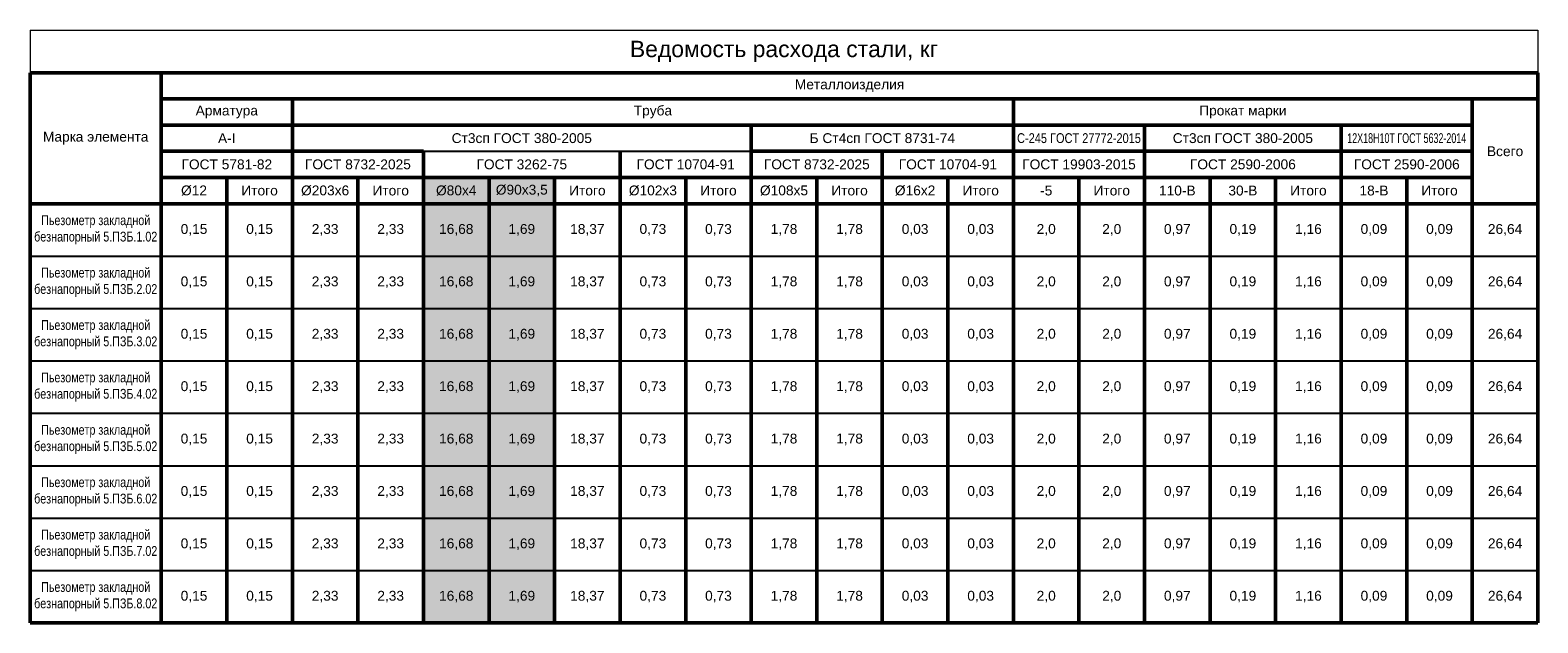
# Model space of a CAD drawing. Header units: millimetres. Extents: x 1034 to 6940, y -949 to 1982.
# Tile 5 of 5: x 6480 to 6940, y 275 to 456. Entities that reach past the tile are written whole.
import ezdxf

# ---------------------------------------------------------------- set-up
doc = ezdxf.new("R2010")
doc.units = ezdxf.units.MM
doc.layers.add('ГТО-2 Таблицы', color=7, linetype='Continuous', lineweight=25)
doc.styles.add('Arial', font='arial.ttf', dxfattribs={"height": 3})

# ---------------------------------------------------------------- blocks, each defined once
blk = doc.blocks.new('*T63')
at = {"layer": 'DEFPOINTS', "color": 8, "linetype": 'ByBlock', "lineweight": 0, "transparency": 16777216}
for p, q in [((0, 0), (460, 0)), ((0, 0), (0, -13)), ((460, 0), (460, -13))]:
    blk.add_line(p, q, dxfattribs=at)
at = {"layer": 'ГТО-2 Таблицы', "color": 0, "linetype": 'ByBlock', "lineweight": 50, "transparency": 16777216}
for p, q in [((0, -13), (460, -13)), ((0, -13), (0, -53)), ((40, -13), (40, -181)), ((460, -13), (460, -181)), ((40, -21), (460, -21)), ((80, -21), (80, -53)), ((300, -21), (300, -53)), ((440, -21), (440, -53)), ((40, -29), (80, -29)), ((80, -29), (440, -29)), ((220, -29), (220, -53)), ((340, -29), (340, -53)), ((40, -37), (80, -37)), ((80, -37), (120, -37)), ((120, -37), (120, -181)), ((180, -37), (180, -53)), ((220, -37), (300, -37)), ((260, -37), (260, -181)), ((300, -37), (440, -37)), ((40, -45), (80, -45)), ((60, -45), (60, -53)), ((80, -45), (220, -45)), ((100, -45), (100, -181)), ((140, -45), (140, -53)), ((160, -45), (160, -181)), ((200, -45), (200, -53)), ((220, -45), (300, -45)), ((240, -45), (240, -181)), ((280, -45), (280, -53)), ((300, -45), (440, -45)), ((320, -45), (320, -181)), ((360, -45), (360, -53)), ((380, -45), (380, -181)), ((420, -45), (420, -181)), ((0, -53), (400, -53)), ((60, -53), (60, -181)), ((80, -53), (80, -181)), ((300, -53), (300, -181)), ((400, -53), (440, -53)), ((400, -53), (400, -181)), ((440, -53), (460, -53)), ((440, -53), (440, -181)), ((140, -165), (140, -181)), ((0, -181), (460, -181))]:
    blk.add_line(p, q, dxfattribs=at)
at = {"layer": 'ГТО-2 Таблицы', "color": 7, "linetype": 'ByBlock', "lineweight": 50, "transparency": 16777216}
for p, q in [((400, -29), (400, -53)), ((0, -53), (0, -181)), ((140, -53), (140, -165)), ((180, -53), (180, -181)), ((200, -53), (200, -181)), ((220, -53), (220, -181)), ((280, -53), (280, -181)), ((340, -53), (340, -181)), ((360, -53), (360, -181))]:
    blk.add_line(p, q, dxfattribs=at)
at = {"layer": 'ГТО-2 Таблицы', "color": 0, "linetype": 'ByBlock', "transparency": 16777216}
for p, q in [((120, -37), (220, -37)), ((0, -69), (220, -69)), ((260, -69), (340, -69)), ((380, -69), (400, -69)), ((440, -69), (460, -69)), ((0, -85), (220, -85)), ((260, -85), (340, -85)), ((380, -85), (400, -85)), ((440, -85), (460, -85)), ((0, -101), (220, -101)), ((260, -101), (340, -101)), ((380, -101), (400, -101)), ((440, -101), (460, -101)), ((0, -117), (220, -117)), ((260, -117), (340, -117)), ((380, -117), (400, -117)), ((440, -117), (460, -117)), ((0, -133), (220, -133)), ((260, -133), (340, -133)), ((380, -133), (400, -133)), ((440, -133), (460, -133)), ((0, -149), (220, -149)), ((260, -149), (340, -149)), ((380, -149), (400, -149)), ((440, -149), (460, -149)), ((0, -165), (220, -165)), ((260, -165), (340, -165)), ((380, -165), (400, -165)), ((440, -165), (460, -165))]:
    blk.add_line(p, q, dxfattribs=at)
at = {"layer": 'ГТО-2 Таблицы', "color": 0, "linetype": 'ByBlock', "lineweight": 25, "transparency": 16777216}
for p, q in [((220, -69), (260, -69)), ((340, -69), (380, -69)), ((400, -69), (440, -69)), ((220, -85), (260, -85)), ((340, -85), (380, -85)), ((400, -85), (440, -85)), ((220, -101), (260, -101)), ((340, -101), (380, -101)), ((400, -101), (440, -101)), ((220, -117), (260, -117)), ((340, -117), (380, -117)), ((400, -117), (440, -117)), ((220, -133), (260, -133)), ((340, -133), (380, -133)), ((400, -133), (440, -133)), ((220, -149), (260, -149)), ((340, -149), (380, -149)), ((400, -149), (440, -149)), ((220, -165), (260, -165)), ((340, -165), (380, -165)), ((400, -165), (440, -165))]:
    blk.add_line(p, q, dxfattribs=at)
at = {"layer": 'ГТО-2 Таблицы', "color": 9, "lineweight": 30, "true_color": 0xc7c8ca, "transparency": 16777216}
for points in [[(120, -45), (120, -53), (140, -45), (140, -53)], [(140, -45), (140, -53), (160, -45), (160, -53)]]:
    blk.add_solid(points, dxfattribs=at)
at = {"layer": 'ГТО-2 Таблицы', "color": 3, "lineweight": 30, "transparency": 16777216}
for points in [[(120, -53), (120, -69), (140, -53), (140, -69)], [(140, -53), (140, -69), (160, -53), (160, -69)], [(120, -69), (120, -85), (140, -69), (140, -85)], [(140, -69), (140, -85), (160, -69), (160, -85)], [(120, -85), (120, -101), (140, -85), (140, -101)], [(140, -85), (140, -101), (160, -85), (160, -101)], [(120, -101), (120, -117), (140, -101), (140, -117)], [(140, -101), (140, -117), (160, -101), (160, -117)], [(120, -117), (120, -133), (140, -117), (140, -133)], [(140, -117), (140, -133), (160, -117), (160, -133)], [(120, -133), (120, -149), (140, -133), (140, -149)], [(140, -133), (140, -149), (160, -133), (160, -149)], [(120, -149), (120, -165), (140, -149), (140, -165)], [(140, -149), (140, -165), (160, -149), (160, -165)], [(120, -165), (120, -181), (140, -165), (140, -181)], [(140, -165), (140, -181), (160, -165), (160, -181)]]:
    blk.add_solid(points, dxfattribs=at)
at = {"layer": 'ГТО-2 Таблицы', "transparency": 16777216, "attachment_point": 5, "style": 'Arial'}
for s, insert, char_height, width in [('{\\fArial|b0|i0|c204|p39;\\C0;Ведомость расхода стали, кг }', (230, -6.5), 5, 459.88), ('Металлоизделия ', (250, -17), 3, 419.88), ('Труба ', (190, -25), 3, 218), ('Арматура', (60, -25), 3, 37), ('Прокат марки', (370, -25), 3, 138), ('Марка элемента', (20, -33), 3, 39.88), ('А-I', (60, -33), 3, 37), ('{\\C0;Ст3сп ГОСТ 380-2005}', (150, -33), 3, 138), ('Б Ст4сп ГОСТ 8731-74', (260, -33), 3, 77), ('{\\W0.8;С-245 ГОСТ 27772-2015}', (320, -33), 3, 38), ('Ст3сп ГОСТ 380-2005', (370, -33), 3, 57), ('{\\W0.65;\\C0;12Х18Н10Т ГОСТ 5632-2014}', (420, -33), 3, 37), ('Всего', (450, -37), 3, 18), ('ГОСТ 5781-82', (60, -41), 3, 37), ('ГОСТ 8732-2025', (100, -41), 3, 38), ('ГОСТ 3262-75', (150, -41), 3, 58), ('ГОСТ 10704-91', (200, -41), 3, 37), ('ГОСТ 8732-2025', (240, -41), 3, 37), ('ГОСТ 10704-91', (280, -41), 3, 37), ('ГОСТ 19903-2015', (320, -41), 3, 38), ('ГОСТ 2590-2006', (370, -41), 3, 57), ('ГОСТ 2590-2006', (420, -41), 3, 37), ('%%C12', (50, -49), 3, 17), ('Итого', (70, -49), 3, 17), ('%%C203х6', (90, -49), 3, 18), ('Итого', (110, -49), 3, 18), ('%%C80х4', (130, -49), 3, 18), ('%%C90х3,5', (150, -49), 3, 18), ('Итого', (170, -49), 3, 18), ('%%C102x3', (190, -49), 3, 17), ('Итого', (210, -49), 3, 17), ('%%C108х5', (230, -49), 3, 17), ('Итого', (250, -49), 3, 17), ('%%C16x2', (270, -49), 3, 17), ('Итого', (290, -49), 3, 17), ('-5', (310, -49), 3, 18), ('Итого', (330, -49), 3, 18), ('110-B', (350, -49), 3, 17), ('30-B', (370, -49), 3, 17), ('Итого', (390, -49), 3, 17), ('18-B', (410, -49), 3, 17), ('Итого', (430, -49), 3, 17), ('{\\W0.78;\\C0;Пьезометр закладной безнапорный 5.ПЗБ.1.02}', (20, -61), 3, 38), ('0,15', (50, -61), 3, 18), ('0,15', (70, -61), 3, 18), ('2,33', (90, -61), 3, 18), ('2,33', (110, -61), 3, 18), ('16,68', (130, -61), 3, 18), ('1,69', (150, -61), 3, 18), ('18,37', (170, -61), 3, 18), ('0,73', (190, -61), 3, 18), ('0,73', (210, -61), 3, 18), ('1,78', (230, -61), 3, 18), ('1,78', (250, -61), 3, 18), ('0,03', (270, -61), 3, 18), ('0,03', (290, -61), 3, 18), ('2,0', (310, -61), 3, 18), ('2,0', (330, -61), 3, 18), ('0,97', (350, -61), 3, 18), ('0,19', (370, -61), 3, 18), ('1,16', (390, -61), 3, 18), ('0,09', (410, -61), 3, 18), ('0,09', (430, -61), 3, 18), ('26,64', (450, -61), 3, 18), ('{\\W0.78;\\C0;Пьезометр закладной безнапорный 5.ПЗБ.2.02}', (20, -77), 3, 38), ('0,15', (50, -77), 3, 18), ('0,15', (70, -77), 3, 18), ('2,33', (90, -77), 3, 18), ('2,33', (110, -77), 3, 18), ('16,68', (130, -77), 3, 18), ('1,69', (150, -77), 3, 18), ('18,37', (170, -77), 3, 18), ('0,73', (190, -77), 3, 18), ('0,73', (210, -77), 3, 18), ('1,78', (230, -77), 3, 18), ('1,78', (250, -77), 3, 18), ('0,03', (270, -77), 3, 18), ('0,03', (290, -77), 3, 18), ('2,0', (310, -77), 3, 18), ('2,0', (330, -77), 3, 18), ('0,97', (350, -77), 3, 18), ('0,19', (370, -77), 3, 18), ('1,16', (390, -77), 3, 18), ('0,09', (410, -77), 3, 18), ('0,09', (430, -77), 3, 18), ('26,64', (450, -77), 3, 18), ('{\\W0.78;\\C0;Пьезометр закладной безнапорный 5.ПЗБ.3.02}', (20, -93), 3, 38), ('0,15', (50, -93), 3, 18), ('0,15', (70, -93), 3, 18), ('2,33', (90, -93), 3, 18), ('2,33', (110, -93), 3, 18), ('16,68', (130, -93), 3, 18), ('1,69', (150, -93), 3, 18), ('18,37', (170, -93), 3, 18), ('0,73', (190, -93), 3, 18), ('0,73', (210, -93), 3, 18), ('1,78', (230, -93), 3, 18), ('1,78', (250, -93), 3, 18), ('0,03', (270, -93), 3, 18), ('0,03', (290, -93), 3, 18), ('2,0', (310, -93), 3, 18), ('2,0', (330, -93), 3, 18), ('0,97', (350, -93), 3, 18), ('0,19', (370, -93), 3, 18), ('1,16', (390, -93), 3, 18), ('0,09', (410, -93), 3, 18), ('0,09', (430, -93), 3, 18), ('26,64', (450, -93), 3, 18), ('{\\W0.78;\\C0;Пьезометр закладной безнапорный 5.ПЗБ.4.02}', (20, -109), 3, 38), ('0,15', (50, -109), 3, 18), ('0,15', (70, -109), 3, 18), ('2,33', (90, -109), 3, 18), ('2,33', (110, -109), 3, 18), ('16,68', (130, -109), 3, 18), ('1,69', (150, -109), 3, 18), ('18,37', (170, -109), 3, 18), ('0,73', (190, -109), 3, 18), ('0,73', (210, -109), 3, 18), ('1,78', (230, -109), 3, 18), ('1,78', (250, -109), 3, 18), ('0,03', (270, -109), 3, 18), ('0,03', (290, -109), 3, 18), ('2,0', (310, -109), 3, 18), ('2,0', (330, -109), 3, 18), ('0,97', (350, -109), 3, 18), ('0,19', (370, -109), 3, 18), ('1,16', (390, -109), 3, 18), ('0,09', (410, -109), 3, 18), ('0,09', (430, -109), 3, 18), ('26,64', (450, -109), 3, 18), ('{\\W0.78;\\C0;Пьезометр закладной безнапорный 5.ПЗБ.5.02}', (20, -125), 3, 38), ('0,15', (50, -125), 3, 18), ('0,15', (70, -125), 3, 18), ('2,33', (90, -125), 3, 18), ('2,33', (110, -125), 3, 18), ('16,68', (130, -125), 3, 18), ('1,69', (150, -125), 3, 18), ('18,37', (170, -125), 3, 18), ('0,73', (190, -125), 3, 18), ('0,73', (210, -125), 3, 18), ('1,78', (230, -125), 3, 18), ('1,78', (250, -125), 3, 18), ('0,03', (270, -125), 3, 18), ('0,03', (290, -125), 3, 18), ('2,0', (310, -125), 3, 18), ('2,0', (330, -125), 3, 18), ('0,97', (350, -125), 3, 18), ('0,19', (370, -125), 3, 18), ('1,16', (390, -125), 3, 18), ('0,09', (410, -125), 3, 18), ('0,09', (430, -125), 3, 18), ('26,64', (450, -125), 3, 18), ('{\\W0.78;\\C0;Пьезометр закладной безнапорный 5.ПЗБ.6.02}', (20, -141), 3, 38), ('0,15', (50, -141), 3, 18), ('0,15', (70, -141), 3, 18), ('2,33', (90, -141), 3, 18), ('2,33', (110, -141), 3, 18), ('16,68', (130, -141), 3, 18), ('1,69', (150, -141), 3, 18), ('18,37', (170, -141), 3, 18), ('0,73', (190, -141), 3, 18), ('0,73', (210, -141), 3, 18), ('1,78', (230, -141), 3, 18), ('1,78', (250, -141), 3, 18), ('0,03', (270, -141), 3, 18), ('0,03', (290, -141), 3, 18), ('2,0', (310, -141), 3, 18), ('2,0', (330, -141), 3, 18), ('0,97', (350, -141), 3, 18), ('0,19', (370, -141), 3, 18), ('1,16', (390, -141), 3, 18), ('0,09', (410, -141), 3, 18), ('0,09', (430, -141), 3, 18), ('26,64', (450, -141), 3, 18), ('{\\W0.78;\\C0;Пьезометр закладной безнапорный 5.ПЗБ.7.02}', (20, -157), 3, 38), ('0,15', (50, -157), 3, 18), ('0,15', (70, -157), 3, 18), ('2,33', (90, -157), 3, 18), ('2,33', (110, -157), 3, 18), ('16,68', (130, -157), 3, 18), ('1,69', (150, -157), 3, 18), ('18,37', (170, -157), 3, 18), ('0,73', (190, -157), 3, 18), ('0,73', (210, -157), 3, 18), ('1,78', (230, -157), 3, 18), ('1,78', (250, -157), 3, 18), ('0,03', (270, -157), 3, 18), ('0,03', (290, -157), 3, 18), ('2,0', (310, -157), 3, 18), ('2,0', (330, -157), 3, 18), ('0,97', (350, -157), 3, 18), ('0,19', (370, -157), 3, 18), ('1,16', (390, -157), 3, 18), ('0,09', (410, -157), 3, 18), ('0,09', (430, -157), 3, 18), ('26,64', (450, -157), 3, 18), ('{\\W0.78;\\C0;Пьезометр закладной безнапорный 5.ПЗБ.8.02}', (20, -173), 3, 38), ('0,15', (50, -173), 3, 18), ('0,15', (70, -173), 3, 18), ('2,33', (90, -173), 3, 18), ('2,33', (110, -173), 3, 18), ('16,68', (130, -173), 3, 18), ('1,69', (150, -173), 3, 18), ('18,37', (170, -173), 3, 18), ('0,73', (190, -173), 3, 18), ('0,73', (210, -173), 3, 18), ('1,78', (230, -173), 3, 18), ('1,78', (250, -173), 3, 18), ('0,03', (270, -173), 3, 18), ('0,03', (290, -173), 3, 18), ('2,0', (310, -173), 3, 18), ('2,0', (330, -173), 3, 18), ('0,97', (350, -173), 3, 18), ('0,19', (370, -173), 3, 18), ('1,16', (390, -173), 3, 18), ('0,09', (410, -173), 3, 18), ('0,09', (430, -173), 3, 18), ('26,64', (450, -173), 3, 18)]:
    blk.add_mtext(s, dxfattribs=dict(at, insert=insert, char_height=char_height, width=width))

msp = doc.modelspace()

# ---------------------------------------------------------------- block references
msp.add_blockref('*T63', (6479.9338471, 455.7492831))

doc.saveas('drawing.dxf')
